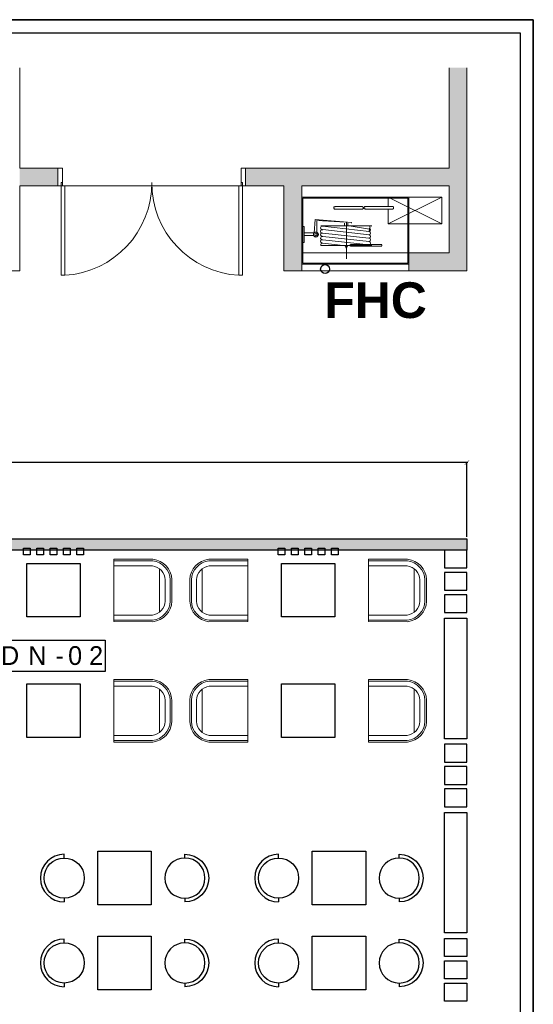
# Model space of a CAD drawing. Header units: millimetres. Extents: x 502444 to 745500, y -417645 to -375189.
# Tile 38 of 208: x 587227 to 592978, y -386215 to -375189. Entities that reach past the tile are written whole.
import ezdxf

# ---------------------------------------------------------------- set-up
doc = ezdxf.new("R2010")
doc.units = ezdxf.units.MM
doc.linetypes.add('Elevation Swings', pattern=[3, 2, -1])
doc.layers.get('Defpoints').update_dxf_attribs({"color": 251})
for name, color, linetype, lineweight in [('0FM-WS-TEXT', 7, 'Continuous', 25), ('A-DOOR', 31, 'Continuous', 9), ('A-FLOR', 192, 'Continuous', 9), ('A-WALL', 113, 'Continuous', 9), ('A-WALL-PATT', 111, 'Continuous', 9), ('furniture', 7, 'Continuous', 20), ('G-ANNO-TEXT', 231, 'Continuous', 9), ('Q-SPCQ', 91, 'Continuous', 9), ('Text', 7, 'Continuous', 25), ('Wall New', 1, 'Continuous', 50)]:
    doc.layers.add(name, color=color, linetype=linetype, lineweight=lineweight)
doc.layers.add('DIMENSIONS', color=7, linetype='Continuous', lineweight=25, true_color=0xcc0000)
doc.layers.add('MEPTEK-PHE-CUTOUT', color=1, linetype='Continuous')
doc.styles.add('ARIAL', font='arial.ttf')
doc.styles.add('Arial_B_1', font='arialbd.ttf', dxfattribs={"height": 400})
doc.styles.add('RS75', font='@Malgun Gothic', dxfattribs={"height": 75})
doc.dimstyles.new('DIM', dxfattribs={"dimtxt": 100, "dimasz": 50, "dimexe": 0, "dimexo": 20, "dimgap": 0, "dimtad": 0, "dimdec": 0, "dimrnd": 5, "dimzin": 0, "dimdsep": 46, "dimtxsty": 'Standard', "dimblk": 'OBLIQUE', "dimcen": 0, "dimdle": 10, "dimadec": 4, "dimazin": 0, "dimtfac": 1, "dimtdec": 0, "dimtofl": 0, "dimtmove": 1, "dimatfit": 3, "dimfxl": 1, "dimtolj": 1, "dimtzin": 0, "dimarcsym": 0})

# ---------------------------------------------------------------- blocks, each defined once
blk = doc.blocks.new('HFHFHF')
at = {"layer": '0FM-WS-TEXT', "color": 252, "true_color": 0x939598}
for p, q in [((618931, -145173), (618889, -145173)), ((619381, -145173), (619422, -145173))]:
    blk.add_line(p, q, dxfattribs=at)
blk.add_circle((619156, -145173), 225, dxfattribs=at)
blk.add_arc((619156, -145173), 267, 180.0122, 0, dxfattribs=at)
blk = doc.blocks.new('sheet format horizontal')
at = {"layer": 'Text'}
for points in [[(66770.91, -4572.61), (66770.91, -3464.93), (65208.79, -3464.93), (65208.79, -4572.61)], [(66770.91, -4572.61), (65208.79, -4572.61), (65208.79, -3464.93), (66770.91, -3464.93)], [(65217.44, -3473.58), (66762.26, -3473.58), (66762.26, -4563.96), (65217.44, -4563.96)]]:
    blk.add_lwpolyline(points, close=True, dxfattribs=at)
blk = doc.blocks.new('ACM_FIRE HOSE CABINET - ACM_FIRE HOSE CABINET 1200x750-V67-L1 - FFL - MEZZANINE LEVEL_EXTN')
at = {"layer": 'Q-SPCQ', "color": 252}
for p, q in [((-600, -375), (-600, 375)), ((-600, 375), (600, 375)), ((-588, -363), (-588, 363)), ((-588, 363), (588, 363)), ((588, 363), (588, -363)), ((600, -375), (600, 375)), ((-153, 239), (-153, 239)), ((-20, 239), (-21, 239)), ((11, 271), (11, 271)), ((187, 240), (187, 240)), ((320, 240), (319, 240)), ((351, 272), (351, 272)), ((-462, -26), (-451, 126)), ((-451, 126), (-42, 91)), ((-430, 115), (-430, -51)), ((-42, 91), (-430, 115)), ((-588, 45), (-573, 45)), ((-573, 45), (-573, -134)), ((184, 51), (-384, 55)), ((-384, 55), (184, 55)), ((-369, 50), (156, -9)), ((-363, 11), (156, -46)), ((-120, 85), (-120, 51)), ((-100, 96), (-100, -317)), ((-82, 85), (-82, 55)), ((160, 17), (-47, 51)), ((-42, 91), (-43, 82)), ((156, -9), (160, 17)), ((-573, -26), (-462, -26)), ((-466, -54), (-573, -59)), ((-573, -54), (-466, -54)), ((-363, -27), (153, -84)), ((-363, -64), (155, -122)), ((-363, -102), (154, -159)), ((-573, -134), (-588, -134)), ((184, -168), (-384, -165)), ((-384, -165), (184, -165)), ((-363, -140), (-135, -165)), ((-115, -168), (-115, -173)), ((-104, -195), (-115, -168)), ((-115, -173), (-87, -173)), ((-108, -178), (-87, -173)), ((-108, -178), (-95, -173)), ((-87, -173), (-97, -195)), ((-87, -173), (-87, -168)), ((286, -155), (-29, -155)), ((-29, -175), (286, -175)), ((296, -155), (286, -155)), ((286, -175), (296, -175)), ((296, -160), (296, -165)), ((296, -165), (296, -170)), ((-600, -375), (600, -375)), ((588, -363), (-588, -363))]:
    blk.add_line(p, q, dxfattribs=at)
at = {"layer": 'Q-SPCQ', "color": 252, "flags": 128}
for points in [[(-219, 239), (-220, 239), (-220, 239), (-221, 239), (-222, 239), (-222, 239), (-223, 239), (-224, 240), (-224, 240), (-225, 240), (-225, 240), (-226, 241), (-227, 241), (-227, 241), (-228, 241), (-228, 242), (-229, 242), (-229, 243), (-230, 243), (-230, 243), (-231, 244), (-231, 244), (-231, 245), (-232, 245), (-232, 246), (-233, 246), (-233, 247), (-233, 247), (-234, 248)], [(-233, 263), (-232, 264), (-232, 265), (-232, 265), (-231, 266), (-231, 266), (-230, 266), (-230, 267), (-229, 267), (-229, 268), (-228, 268), (-228, 268), (-227, 269), (-227, 269), (-226, 269), (-226, 270), (-225, 270), (-224, 270), (-224, 270), (-223, 270), (-223, 271), (-222, 271), (-221, 271), (-221, 271), (-220, 271), (-219, 271), (-219, 271)], [(73, 271), (73, 271), (73, 271), (72, 271), (71, 271), (70, 271), (69, 271), (67, 271), (65, 271), (63, 271), (61, 271), (58, 271), (56, 271), (53, 271), (50, 271), (46, 271), (43, 271), (39, 271), (35, 271), (31, 271), (26, 271), (22, 271), (17, 271), (12, 271), (7, 271), (2, 271), (-3, 271), (-9, 271), (-14, 271), (-20, 271), (-26, 271), (-31, 271), (-37, 271), (-43, 271), (-49, 271), (-55, 271), (-62, 271), (-68, 271), (-74, 271), (-80, 271), (-86, 271), (-93, 271), (-99, 271), (-105, 271), (-111, 271), (-117, 271), (-123, 271), (-129, 271), (-135, 271), (-141, 271), (-146, 271), (-152, 271), (-157, 271), (-163, 271), (-168, 271), (-173, 271), (-178, 271), (-183, 271), (-187, 271), (-192, 271), (-196, 271), (-200, 271), (-204, 271), (-208, 271), (-211, 271), (-215, 271), (-218, 271), (-221, 271), (-223, 271), (-226, 271), (-227, 271)], [(-227, 239), (-225, 239), (-223, 239), (-220, 239), (-217, 239), (-214, 239), (-210, 239), (-207, 239), (-203, 239), (-199, 239), (-195, 239), (-191, 239), (-186, 239), (-182, 239), (-177, 239), (-172, 239), (-167, 239), (-161, 239), (-156, 239), (-151, 239), (-145, 239), (-139, 239), (-133, 239), (-128, 239), (-122, 239), (-116, 239), (-110, 239), (-103, 239), (-97, 239), (-91, 239), (-85, 239), (-79, 239), (-72, 239), (-66, 239), (-60, 239), (-54, 239), (-48, 239), (-42, 239), (-36, 239), (-30, 239), (-24, 239), (-19, 239), (-13, 239), (-7, 239), (-2, 239), (3, 239), (8, 239), (13, 239), (18, 239), (23, 239), (27, 239), (32, 239), (36, 239), (40, 239), (43, 239), (47, 239), (50, 239), (53, 239), (56, 239), (59, 239), (62, 239), (64, 239), (66, 239), (68, 239), (69, 239), (70, 239), (71, 239), (72, 239), (73, 239), (73, 239), (73, 239)], [(-211, 271), (-213, 271), (-214, 271), (-216, 271), (-217, 271), (-218, 271), (-218, 271), (-219, 271), (-219, 271), (-219, 271)], [(-219, 271), (-219, 271), (-219, 271), (-218, 271), (-217, 271), (-216, 271), (-215, 271), (-213, 271), (-212, 271), (-210, 271), (-208, 271), (-205, 271), (-203, 271), (-200, 271), (-197, 271), (-193, 271), (-190, 271)], [(-192, 239), (-196, 239), (-199, 239), (-202, 239), (-204, 239), (-207, 239), (-209, 239), (-211, 239), (-213, 239), (-214, 239), (-216, 239), (-217, 239), (-218, 239), (-218, 239), (-219, 239), (-219, 239), (-219, 239)], [(-219, 239), (-219, 239), (-219, 239), (-218, 239), (-217, 239), (-216, 239), (-215, 239), (-213, 239), (-212, 239), (-211, 239)], [(42, 271), (42, 271), (41, 271), (41, 271), (40, 271), (39, 271), (38, 271), (37, 271), (35, 271), (33, 271), (31, 271), (29, 271), (27, 271), (24, 271), (21, 271), (19, 271), (15, 271), (12, 271), (9, 271), (5, 271), (1, 271), (-2, 271), (-7, 271), (-11, 271), (-15, 271), (-19, 271), (-24, 271), (-29, 271), (-33, 271), (-38, 271), (-43, 271), (-48, 271), (-53, 271), (-58, 271), (-63, 271), (-69, 271), (-74, 271), (-79, 271), (-85, 271), (-90, 271), (-95, 271), (-101, 271), (-106, 271), (-111, 271), (-116, 271), (-122, 271), (-127, 271), (-132, 271), (-137, 271), (-142, 271), (-147, 271), (-152, 271), (-156, 271), (-161, 271), (-165, 271), (-170, 271), (-174, 271), (-178, 271), (-182, 271), (-186, 271), (-190, 271), (-193, 271), (-196, 271), (-200, 271), (-203, 271), (-205, 271), (-208, 271), (-211, 271), (-211, 271)], [(-211, 239), (-208, 239), (-206, 239), (-203, 239), (-200, 239), (-197, 239), (-193, 239), (-190, 239), (-186, 239), (-182, 239), (-178, 239), (-174, 239), (-170, 239), (-166, 239), (-161, 239), (-156, 239), (-152, 239), (-147, 239), (-142, 239), (-137, 239), (-132, 239), (-127, 239), (-122, 239), (-117, 239), (-111, 239), (-106, 239), (-101, 239), (-95, 239), (-90, 239), (-85, 239), (-79, 239), (-74, 239)], [(-196, 270), (-195, 271), (-195, 271), (-194, 271), (-193, 271), (-193, 271), (-192, 271), (-192, 271)], [(-192, 239), (-193, 239), (-193, 239), (-194, 239), (-195, 239), (-195, 239), (-196, 239)], [(-187, 271), (-188, 271), (-190, 271), (-190, 271), (-191, 271), (-192, 271), (-192, 271), (-192, 271)], [(-192, 271), (-192, 271), (-192, 271), (-191, 271), (-190, 271), (-190, 271)], [(-190, 239), (-191, 239), (-191, 239), (-192, 239), (-192, 239), (-192, 239)], [(-192, 239), (-192, 239), (-192, 239), (-191, 239), (-190, 239), (-190, 239), (-189, 239), (-187, 239), (-187, 239)], [(-184, 271), (-186, 271), (-187, 271), (-187, 271)], [(-187, 239), (-186, 239), (-185, 239), (-183, 239)], [(-155, 271), (-155, 271), (-154, 271), (-153, 271)], [(-154, 239), (-154, 239), (-155, 239)], [(-152, 271), (-153, 271), (-153, 271), (-153, 271), (-153, 271)], [(-153, 239), (-153, 239), (-153, 239), (-152, 239), (-152, 239)], [(-114, 271), (-109, 271), (-103, 271), (-97, 271), (-91, 271), (-86, 271), (-80, 271), (-74, 271), (-68, 271), (-62, 271), (-56, 271), (-50, 271)], [(-66, 271), (-69, 271), (-72, 271), (-75, 271), (-78, 271), (-82, 271), (-85, 271), (-88, 271), (-91, 271), (-94, 271), (-97, 271), (-100, 271), (-103, 271), (-106, 271), (-109, 271), (-111, 271), (-114, 271)], [(-114, 239), (-111, 239), (-107, 239), (-103, 239), (-99, 239), (-95, 239), (-91, 239), (-87, 239), (-82, 239), (-78, 239), (-74, 239)], [(-74, 239), (-77, 239), (-80, 239), (-83, 239), (-87, 239), (-90, 239), (-93, 239), (-96, 239), (-99, 239), (-102, 239), (-105, 239), (-108, 239), (-111, 239), (-114, 239)], [(-113, 271), (-109, 271), (-104, 271), (-100, 271), (-95, 271), (-90, 271), (-86, 271), (-81, 271), (-76, 271), (-72, 271), (-67, 271), (-62, 271), (-58, 271), (-53, 271), (-50, 271)], [(-50, 271), (-53, 271), (-57, 271), (-61, 271), (-65, 271), (-69, 271), (-73, 271), (-77, 271), (-81, 271), (-85, 271), (-89, 271), (-93, 271), (-97, 271), (-101, 271), (-105, 271), (-109, 271), (-113, 271)], [(-113, 271), (-110, 271), (-107, 271), (-104, 271), (-101, 271), (-98, 271), (-95, 271), (-92, 271), (-89, 271), (-86, 271), (-82, 271), (-79, 271), (-76, 271), (-72, 271), (-69, 271), (-66, 271), (-63, 271), (-59, 271), (-56, 271), (-53, 271), (-50, 271)], [(-72, 239), (-77, 239), (-81, 239), (-86, 239), (-91, 239), (-95, 239), (-100, 239), (-104, 239), (-109, 239), (-113, 239)], [(-72, 239), (-78, 239), (-83, 239), (-89, 239), (-95, 239), (-101, 239), (-107, 239), (-112, 239)], [(-112, 239), (-109, 239), (-106, 239), (-103, 239), (-100, 239), (-97, 239), (-94, 239), (-91, 239), (-88, 239), (-85, 239), (-82, 239), (-79, 239), (-76, 239), (-73, 239)], [(-50, 239), (-54, 239), (-60, 239), (-66, 239), (-72, 239)], [(-72, 239), (-69, 239), (-64, 239), (-59, 239), (-53, 239), (-50, 239)], [(-50, 239), (-53, 239), (-58, 239), (-63, 239), (-67, 239), (-72, 239)], [(-72, 239), (-70, 239), (-66, 239)], [(-70, 239), (-66, 239), (-63, 239), (-59, 239), (-55, 239), (-51, 239)], [(-51, 239), (-54, 239), (-57, 239), (-60, 239), (-64, 239), (-67, 239), (-70, 239)], [(-50, 271), (-52, 271), (-53, 271), (-55, 271), (-57, 271), (-59, 271), (-61, 271), (-63, 271), (-65, 271), (-66, 271)], [(-61, 271), (-59, 271), (-57, 271), (-55, 271), (-53, 271), (-51, 271)], [(-48, 239), (-43, 239), (-38, 239), (-34, 239), (-29, 239)], [(-28, 239), (-24, 239), (-20, 239), (-15, 239), (-11, 239), (-7, 239)], [(-21, 271), (-21, 271), (-21, 271), (-22, 271), (-22, 271), (-23, 271), (-23, 271)], [(-22, 271), (-22, 271), (-21, 271), (-21, 271), (-21, 271)], [(-22, 239), (-22, 239), (-21, 239), (-21, 239), (-21, 239)], [(-20, 271), (-20, 271), (-19, 271), (-19, 271)], [(-14, 271), (-11, 271), (-6, 271), (-1, 271), (4, 271), (9, 271), (14, 271), (19, 271), (23, 271), (28, 271), (32, 271), (36, 271), (40, 271), (44, 271), (47, 271), (50, 271), (54, 271), (57, 271), (59, 271), (62, 271), (64, 271), (66, 271), (68, 271), (69, 271)], [(-14, 271), (-10, 271), (-6, 271), (-3, 271), (1, 271), (4, 271), (8, 271), (11, 271), (14, 271), (17, 271), (20, 271), (23, 271), (25, 271), (27, 271), (30, 271), (32, 271), (33, 271), (35, 271), (36, 271), (38, 271), (39, 271), (40, 271), (41, 271), (41, 271), (42, 271)], [(11, 271), (11, 271), (11, 271), (11, 271), (10, 271), (9, 271), (8, 271), (7, 271), (6, 271), (5, 271), (3, 271), (2, 271), (0, 271), (-2, 271), (-4, 271), (-6, 271), (-9, 271), (-11, 271), (-14, 271)], [(16, 239), (11, 239), (6, 239), (1, 239), (-4, 239), (-9, 239), (-14, 239)], [(-7, 239), (-10, 239), (-14, 239)], [(-13, 271), (-11, 271), (-9, 271), (-7, 271), (-5, 271), (-3, 271), (-1, 271), (1, 271), (2, 271), (4, 271), (5, 271), (6, 271), (7, 271), (8, 271), (9, 271), (10, 271), (10, 271), (11, 271), (11, 271), (11, 271), (11, 271)], [(-12, 239), (-10, 239), (-7, 239)], [(-6, 239), (-3, 239), (1, 239), (5, 239), (9, 239), (12, 239), (15, 239)], [(14, 239), (11, 239), (8, 239), (4, 239), (1, 239), (-3, 239), (-6, 239)], [(10, 239), (10, 239), (11, 239), (11, 239), (11, 239)], [(11, 271), (12, 271), (13, 271), (13, 271), (14, 271), (14, 271)], [(11, 271), (11, 271), (11, 271)], [(11, 271), (12, 271), (12, 271), (13, 271), (14, 271), (14, 271)], [(69, 239), (67, 239), (65, 239), (63, 239), (60, 239), (58, 239), (55, 239), (52, 239), (48, 239), (45, 239), (41, 239), (38, 239), (34, 239), (29, 239), (25, 239), (21, 239), (16, 239)], [(16, 239), (18, 239), (21, 239), (24, 239), (27, 239), (29, 239), (31, 239), (33, 239), (35, 239), (37, 239), (38, 239), (39, 239), (40, 239), (41, 239), (41, 239), (42, 239), (42, 239)], [(42, 239), (41, 239), (41, 239), (40, 239), (39, 239), (38, 239), (36, 239), (35, 239), (33, 239), (31, 239), (29, 239), (27, 239), (25, 239), (22, 239), (20, 239), (17, 239)], [(42, 271), (42, 271), (43, 271), (44, 271), (44, 271), (45, 271), (46, 271), (46, 270), (47, 270), (47, 270)], [(42, 271), (42, 271), (42, 271)], [(48, 240), (47, 240), (46, 240), (46, 240), (45, 239), (45, 239), (44, 239), (43, 239), (43, 239), (42, 239), (42, 239)], [(42, 239), (42, 239), (42, 239)], [(69, 271), (70, 271), (71, 271), (72, 271), (73, 271), (73, 271), (73, 271)], [(73, 239), (73, 239), (73, 239), (72, 239), (71, 239), (70, 239), (69, 239), (69, 239)], [(73, 271), (74, 271), (74, 271), (75, 271), (76, 271), (76, 271), (77, 271), (78, 270), (78, 270), (79, 270), (79, 270), (80, 269), (81, 269), (81, 269), (82, 269), (82, 268), (83, 268), (83, 267), (84, 267), (84, 267), (85, 266), (85, 266), (86, 265), (86, 265), (86, 264), (87, 264), (87, 263), (87, 263), (88, 262), (88, 261), (88, 261), (88, 260), (89, 260), (89, 259), (89, 258), (89, 258), (89, 257), (89, 256), (89, 256), (89, 255), (89, 255)], [(89, 255), (89, 254), (89, 254), (89, 253), (89, 252), (89, 252), (89, 251), (89, 251), (88, 250), (88, 249), (88, 249), (88, 248), (87, 248), (87, 247), (87, 247), (86, 246), (86, 245), (86, 245), (85, 244), (85, 244), (84, 244), (84, 243), (83, 243), (83, 242), (82, 242), (82, 242), (81, 241), (81, 241), (80, 241), (80, 240), (79, 240), (78, 240), (78, 240), (77, 240), (77, 239), (76, 239), (75, 239), (75, 239), (74, 239), (73, 239), (73, 239)], [(121, 240), (120, 240), (119, 240), (119, 240), (118, 240), (118, 240), (117, 241), (116, 241), (116, 241), (115, 241), (115, 241), (114, 242), (113, 242), (113, 242), (112, 243), (112, 243), (111, 243), (111, 244), (110, 244), (110, 245), (109, 245), (109, 245), (108, 246), (108, 246), (108, 247), (107, 247), (107, 248), (107, 249), (106, 249)], [(107, 265), (108, 265), (108, 266), (108, 266), (109, 267), (109, 267), (110, 268), (110, 268), (111, 268), (111, 269), (112, 269), (112, 270), (113, 270), (113, 270), (114, 271), (114, 271), (115, 271), (116, 271), (116, 271), (117, 272), (117, 272), (118, 272), (119, 272), (119, 272), (120, 272), (121, 272), (121, 272)], [(413, 272), (413, 272), (413, 272), (412, 272), (411, 272), (410, 272), (409, 272), (407, 272), (405, 272), (403, 272), (401, 272), (398, 272), (396, 272), (393, 272), (389, 272), (386, 272), (382, 272), (379, 272), (375, 272), (370, 272), (366, 272), (362, 272), (357, 272), (352, 272), (347, 272), (342, 272), (337, 272), (331, 272), (326, 272), (320, 272), (314, 272), (308, 272), (303, 272), (297, 272), (291, 272), (284, 272), (278, 272), (272, 272), (266, 272), (260, 272), (254, 272), (247, 272), (241, 272), (235, 272), (229, 272), (223, 272), (217, 272), (211, 272), (205, 272), (199, 272), (194, 272), (188, 272), (183, 272), (177, 272), (172, 272), (167, 272), (162, 272), (157, 272), (153, 272), (148, 272), (144, 272), (140, 272), (136, 272), (132, 272), (129, 272), (125, 272), (122, 272), (119, 272), (117, 272), (114, 272), (113, 272)], [(113, 240), (115, 240), (117, 240), (120, 240), (123, 240), (126, 240), (129, 240), (133, 240), (137, 240), (141, 240), (145, 240), (149, 240), (154, 240), (158, 240), (163, 240), (168, 240), (173, 240), (178, 240), (184, 240), (189, 240), (195, 240), (201, 240), (206, 240), (212, 240), (218, 240), (224, 240), (230, 240), (237, 240)], [(129, 272), (127, 272), (126, 272), (124, 272), (123, 272), (122, 272), (122, 272), (121, 272), (121, 272), (121, 272)], [(121, 272), (121, 272), (121, 272), (122, 272), (123, 272), (124, 272), (125, 272), (126, 272), (128, 272), (130, 272), (132, 272), (135, 272), (137, 272), (140, 272), (143, 272), (146, 272), (150, 272)], [(148, 240), (148, 240), (144, 240), (141, 240), (138, 240), (136, 240), (133, 240), (131, 240), (129, 240), (127, 240), (126, 240), (124, 240), (123, 240), (122, 240), (121, 240), (121, 240), (121, 240), (121, 240)], [(121, 240), (121, 240), (121, 240), (122, 240), (123, 240), (124, 240), (125, 240), (126, 240), (128, 240), (129, 240)], [(382, 272), (382, 272), (381, 272), (381, 272), (380, 272), (379, 272), (378, 272), (377, 272), (375, 272), (373, 272), (371, 272), (369, 272), (367, 272), (364, 272), (361, 272), (358, 272), (355, 272), (352, 272), (349, 272), (345, 272), (341, 272), (337, 272), (333, 272), (329, 272), (325, 272), (321, 272), (316, 272), (311, 272), (307, 272), (302, 272), (297, 272), (292, 272), (287, 272), (282, 272), (276, 272), (271, 272), (266, 272), (261, 272), (255, 272), (250, 272), (245, 272), (239, 272), (234, 272), (229, 272), (224, 272), (218, 272), (213, 272), (208, 272), (203, 272), (198, 272), (193, 272), (188, 272), (184, 272), (179, 272), (175, 272), (170, 272), (166, 272), (162, 272), (158, 272), (154, 272), (150, 272), (147, 272), (144, 272), (140, 272), (137, 272), (134, 272), (132, 272), (129, 272), (129, 272)], [(129, 240), (132, 240), (134, 240), (137, 240), (140, 240), (143, 240), (147, 240), (150, 240), (154, 240), (158, 240), (162, 240), (166, 240), (170, 240), (174, 240), (179, 240), (183, 240), (188, 240), (193, 240), (198, 240), (203, 240), (208, 240), (213, 240), (218, 240), (223, 240), (229, 240), (234, 240), (239, 240), (244, 240), (250, 240), (255, 240), (259, 240)], [(144, 272), (145, 272), (145, 272), (146, 272), (146, 272), (147, 272), (148, 272), (148, 272)], [(148, 240), (147, 240), (147, 240), (146, 240), (145, 240), (145, 240), (144, 241)], [(153, 272), (151, 272), (150, 272), (150, 272), (149, 272), (148, 272), (148, 272), (148, 272)], [(148, 272), (148, 272), (148, 272), (149, 272), (149, 272), (150, 272)], [(150, 240), (149, 240), (149, 240), (148, 240), (148, 240), (148, 240)], [(148, 240), (148, 240), (148, 240), (149, 240), (149, 240), (150, 240), (151, 240), (152, 240), (153, 240)], [(156, 272), (154, 272), (153, 272), (153, 272)], [(153, 240), (154, 240), (155, 240), (157, 240)], [(185, 272), (185, 272), (186, 272), (187, 272)], [(186, 240), (185, 240), (185, 240)], [(188, 272), (187, 272), (187, 272), (187, 272), (187, 272)], [(187, 240), (187, 240), (187, 240), (188, 240), (188, 240)], [(226, 272), (231, 272), (237, 272), (243, 272), (249, 272), (254, 272), (260, 272), (266, 272), (272, 272), (278, 272), (284, 272), (289, 272)], [(274, 272), (271, 272), (268, 272), (265, 272), (262, 272), (258, 272), (255, 272), (252, 272), (249, 272), (246, 272), (243, 272), (240, 272), (237, 272), (234, 272), (231, 272), (229, 272), (226, 272)], [(226, 240), (229, 240), (233, 240), (237, 240), (241, 240), (245, 240), (249, 240), (253, 240), (257, 240)], [(256, 240), (253, 240), (250, 240), (247, 240), (244, 240), (241, 240), (237, 240), (234, 240), (232, 240), (229, 240), (226, 240)], [(227, 272), (231, 272), (236, 272), (240, 272), (245, 272), (250, 272), (254, 272), (259, 272), (264, 272), (268, 272), (273, 272), (278, 272), (282, 272), (287, 272), (289, 272)], [(289, 272), (287, 272), (283, 272), (279, 272), (275, 272), (271, 272), (267, 272), (263, 272), (259, 272), (255, 272), (251, 272), (247, 272), (243, 272), (239, 272), (235, 272), (231, 272), (227, 272)], [(227, 272), (230, 272), (233, 272), (235, 272), (239, 272), (242, 272), (245, 272), (248, 272), (251, 272), (254, 272), (258, 272), (261, 272), (264, 272), (267, 272), (271, 272), (274, 272), (277, 272), (281, 272), (284, 272), (287, 272), (289, 272)], [(259, 240), (254, 240), (249, 240), (245, 240), (240, 240), (236, 240), (231, 240), (227, 240)], [(257, 240), (251, 240), (245, 240), (239, 240), (233, 240), (228, 240)], [(228, 240), (231, 240), (234, 240), (237, 240), (240, 240), (243, 240), (246, 240), (249, 240), (252, 240), (255, 240), (258, 240)], [(237, 240), (243, 240), (249, 240), (255, 240), (261, 240), (267, 240), (274, 240), (280, 240), (286, 240), (292, 240), (298, 240), (304, 240), (310, 240), (316, 240), (321, 240), (327, 240), (332, 240), (338, 240), (343, 240), (348, 240), (353, 240), (358, 240), (363, 240), (367, 240), (371, 240), (376, 240), (380, 240), (383, 240), (387, 240), (390, 240), (393, 240), (396, 240), (399, 240), (401, 240), (404, 240), (406, 240), (407, 240), (409, 240), (410, 240), (411, 240), (412, 240), (413, 240), (413, 240), (413, 240)], [(280, 240), (274, 240), (268, 240), (262, 240), (259, 240)], [(281, 240), (277, 240), (273, 240), (268, 240), (263, 240), (259, 240)], [(259, 240), (261, 240), (265, 240), (269, 240), (273, 240), (277, 240), (281, 240)], [(259, 240), (261, 240), (264, 240), (267, 240), (270, 240), (274, 240)], [(260, 240), (266, 240), (271, 240), (276, 240), (281, 240)], [(279, 240), (276, 240), (273, 240), (270, 240), (266, 240), (263, 240), (260, 240)], [(290, 272), (288, 272), (287, 272), (285, 272), (283, 272), (281, 272), (279, 272), (277, 272), (275, 272), (274, 272)], [(279, 272), (281, 272), (283, 272), (285, 272), (287, 272), (289, 272)], [(289, 240), (286, 240), (281, 240)], [(281, 240), (287, 240), (292, 240), (297, 240), (302, 240)], [(281, 240), (285, 240), (289, 240)], [(289, 240), (287, 240), (282, 240)], [(289, 240), (286, 240), (283, 240)], [(303, 240), (306, 240), (311, 240), (316, 240), (320, 240), (325, 240)], [(319, 272), (319, 272), (319, 272), (318, 272), (318, 272), (317, 272), (317, 272)], [(318, 272), (318, 272), (319, 272), (319, 272), (319, 272)], [(318, 240), (318, 240), (319, 240), (319, 240), (319, 240)], [(320, 272), (320, 272), (321, 272), (321, 272)], [(325, 240), (329, 240), (333, 240), (337, 240), (341, 240), (345, 240)], [(326, 272), (329, 272), (334, 272), (339, 272), (344, 272), (349, 272), (354, 272), (359, 272), (363, 272), (368, 272), (372, 272), (376, 272), (380, 272), (384, 272), (387, 272), (390, 272), (394, 272), (396, 272), (399, 272), (402, 272), (404, 272), (406, 272), (408, 272), (409, 272)], [(326, 272), (330, 272), (334, 272), (337, 272), (341, 272), (344, 272), (348, 272), (351, 272), (354, 272), (357, 272), (360, 272), (362, 272), (365, 272), (367, 272), (369, 272), (371, 272), (373, 272), (375, 272), (376, 272), (378, 272), (379, 272), (380, 272), (381, 272), (381, 272), (381, 272)], [(351, 272), (351, 272), (351, 272), (350, 272), (350, 272), (349, 272), (348, 272), (347, 272), (346, 272), (345, 272), (343, 272), (342, 272), (340, 272), (338, 272), (336, 272), (334, 272), (331, 272), (329, 272), (326, 272)], [(346, 240), (341, 240), (336, 240), (331, 240), (326, 240)], [(347, 240), (344, 240), (341, 240), (337, 240), (333, 240), (330, 240), (326, 240)], [(327, 272), (329, 272), (331, 272), (333, 272), (335, 272), (337, 272), (339, 272), (341, 272), (342, 272), (344, 272), (345, 272), (346, 272), (347, 272), (348, 272), (349, 272), (350, 272), (350, 272), (351, 272), (351, 272), (351, 272), (351, 272)], [(328, 240), (330, 240), (333, 240)], [(409, 240), (407, 240), (405, 240), (403, 240), (400, 240), (398, 240), (395, 240), (392, 240), (388, 240), (385, 240), (381, 240), (377, 240), (373, 240), (369, 240), (365, 240), (361, 240), (356, 240), (351, 240), (347, 240)], [(381, 240), (381, 240), (380, 240), (380, 240), (379, 240), (378, 240), (376, 240), (375, 240), (373, 240), (371, 240), (369, 240), (367, 240), (365, 240), (362, 240), (360, 240), (357, 240), (354, 240), (351, 240), (348, 240)], [(349, 240), (352, 240), (355, 240), (358, 240), (361, 240), (364, 240), (367, 240), (369, 240), (371, 240), (373, 240), (375, 240), (376, 240), (378, 240), (379, 240), (380, 240), (381, 240), (381, 240), (382, 240), (382, 240)], [(350, 240), (350, 240), (351, 240), (351, 240), (351, 240)], [(351, 272), (352, 272), (352, 272), (353, 272), (354, 272), (354, 272)], [(351, 272), (351, 272), (351, 272)], [(351, 272), (352, 272), (352, 272), (353, 272), (354, 272), (354, 272)], [(381, 272), (382, 272), (382, 272)], [(382, 240), (382, 240), (381, 240)], [(382, 272), (382, 272), (383, 272), (384, 272), (384, 272), (385, 272), (386, 272), (386, 272), (387, 271), (387, 271)], [(388, 241), (387, 241), (386, 241), (386, 241), (385, 240), (384, 240), (384, 240), (383, 240), (383, 240), (382, 240), (382, 240)], [(409, 272), (410, 272), (411, 272), (412, 272), (413, 272), (413, 272), (413, 272)], [(413, 240), (413, 240), (413, 240), (412, 240), (411, 240), (410, 240), (409, 240), (409, 240)], [(413, 272), (414, 272), (414, 272), (415, 272), (416, 272), (416, 272), (417, 272), (418, 272), (418, 271), (419, 271), (419, 271), (420, 271), (420, 270), (421, 270), (422, 270), (422, 269), (423, 269), (423, 269), (424, 268), (424, 268), (425, 267), (425, 267), (425, 266), (426, 266), (426, 265), (427, 265), (427, 264), (427, 264), (428, 263), (428, 263), (428, 262), (428, 261), (428, 261), (429, 260), (429, 259), (429, 259), (429, 258), (429, 258), (429, 257), (429, 256), (429, 256)], [(429, 256), (429, 255), (429, 255), (429, 254), (429, 254), (429, 253), (429, 252), (428, 252), (428, 251), (428, 251), (428, 250), (428, 249), (427, 249), (427, 248), (427, 248), (426, 247), (426, 247), (426, 246), (425, 246), (425, 245), (424, 245), (424, 244), (423, 244), (423, 243), (422, 243), (422, 243), (421, 242), (421, 242), (420, 242), (419, 241), (419, 241), (418, 241), (418, 241), (417, 241), (416, 240), (416, 240), (415, 240), (415, 240), (414, 240), (413, 240), (413, 240)], [(-29, -155), (-30, -155), (-30, -155), (-31, -155), (-32, -155), (-33, -155), (-34, -155), (-35, -155), (-35, -155), (-36, -155), (-37, -155), (-38, -155), (-39, -155), (-39, -155), (-40, -155), (-41, -155), (-41, -155), (-42, -155), (-43, -155), (-43, -155), (-44, -155), (-45, -155), (-45, -155), (-46, -155), (-46, -155), (-47, -155), (-47, -155), (-47, -155), (-48, -155), (-48, -155), (-49, -155), (-49, -155), (-49, -155), (-49, -155), (-50, -155), (-50, -155), (-50, -155), (-50, -155), (-50, -155), (-50, -155)], [(-50, -175), (-50, -175), (-50, -175), (-50, -175), (-50, -175), (-50, -175), (-49, -175), (-49, -175), (-49, -175), (-49, -175), (-48, -175), (-48, -175), (-48, -175), (-47, -175), (-47, -175), (-46, -175), (-46, -175), (-45, -175), (-45, -175), (-44, -175), (-44, -175), (-43, -175), (-42, -175), (-42, -175), (-41, -175), (-40, -175), (-40, -175), (-39, -175), (-38, -175), (-37, -175), (-36, -175), (-36, -175), (-35, -175), (-34, -175), (-33, -175), (-32, -175), (-32, -175), (-31, -175), (-30, -175), (-29, -175), (-29, -175)]]:
    blk.add_lwpolyline(points, dxfattribs=at)
at = {"layer": 'Q-SPCQ', "color": 252}
for radius in [27.8, 25.3, 12.4]:
    blk.add_circle((-441, -44), radius, dxfattribs=at)
for centre, radius, start, end in [((-369, 30), 19.3, 85.4765, 257.2039), ((-369, -8), 19.7, 71.9303, 286.7336), ((155, 40), 11.3, 277.6251, 89.1539), ((151, 10), 19.4, 282.3738, 75.2553), ((-369, -44), 19.4, 109.7901, 260.5828), ((-369, -83), 19.5, 71.8237, 254.3216), ((-369, -120), 19.3, 70.8371, 281.5289), ((151, -103), 19.5, 281.5025, 85.6603), ((152, -65), 19, 276.8899, 79.6381), ((152, -28), 19, 281.0866, 78.744), ((-368, -158), 18.8, 74.3264, 202.841), ((-50, -165), 10, 105, 180), ((-50, -165), 10, 180, 255), ((-50, -165), 10, 60, 90), ((-50, -165), 10, 285, 300), ((152, -141), 19, 276.8855, 79.0277), ((151, -179), 19.5, 44.1861, 81.6319)]:
    blk.add_arc(centre, radius, start, end, dxfattribs=at)
for centre, start_param, end_param in [((-227, 255), 5.999193, 7.853982), ((-227, 255), 1.570796, 3.403392), ((113, 256), 0.523599, 1.570796), ((113, 256), 1.570796, 3.403392), ((113, 256), 6.021386, 6.753812)]:
    blk.add_ellipse(centre, major_axis=(0, 16), ratio=0.939021, start_param=start_param, end_param=end_param, dxfattribs=at)
for points in [[(-213, 271), (-212, 271), (-212, 271), (-211, 271)], [(-211, 239), (-212, 239), (-212, 239), (-213, 239)], [(14, 271), (12, 271), (10, 271), (8, 271)], [(127, 272), (128, 272), (128, 272), (129, 272)], [(129, 240), (128, 240), (128, 240), (127, 240)], [(354, 272), (352, 272), (350, 272), (348, 272)]]:
    blk.add_open_spline(points, degree=3, dxfattribs=at)
for points, knots in [([(63, 240), (64, 240), (67, 239), (71, 239), (75, 240), (76, 241)], [-0.6107457, -0.6107457, -0.6107457, -0.6107457, -0.5555556, -0.4444444, -0.342454, -0.342454, -0.342454, -0.342454]), ([(73, 270), (72, 271), (70, 271), (67, 271), (65, 271), (65, 270)], [-0.5812917, -0.5812917, -0.5812917, -0.5812917, -0.5555556, -0.4444444, -0.4189616, -0.4189616, -0.4189616, -0.4189616]), ([(403, 241), (404, 241), (407, 240), (411, 240), (414, 241), (416, 242)], [-0.6107457, -0.6107457, -0.6107457, -0.6107457, -0.5555556, -0.4444444, -0.342454, -0.342454, -0.342454, -0.342454]), ([(415, 271), (414, 271), (411, 272), (408, 272), (406, 272)], [-0.6295726, -0.6295726, -0.6295726, -0.6295726, -0.5555556, -0.4444444, -0.4444444, -0.4444444, -0.4444444])]:
    blk.add_open_spline(points, degree=3, knots=knots, dxfattribs=at)
blk = doc.blocks.new('acm_Double Swing Door_FR-2Hr_FD 01 - FD_2100 X 2400_Type 04-13379573-L1 - FFL - MEZZANINE LEVEL_EXTN')
at = {"layer": 'A-DOOR'}
for p, q in [((-975, 1100), (-1015, 1100)), ((-1015, 100), (-1015, 1100)), ((-975, 1100), (-975, 100)), ((975, 1100), (1015, 1100)), ((975, 1100), (975, 100)), ((1015, 100), (1015, 1100)), ((-1015, 100), (-1050, 100)), ((-1050, 100), (-1050, -100)), ((-975, 100), (-1015, 100)), ((-1015, 60), (-1015, 100)), ((-1000, 60), (-1015, 60)), ((-1000, -100), (-1000, 60)), ((975, 100), (1015, 100)), ((1015, 60), (1000, 60)), ((1000, 60), (1000, -100)), ((1050, 100), (1015, 100)), ((1015, 100), (1015, 60)), ((1050, -100), (1050, 100)), ((-1050, -100), (-1000, -100)), ((1000, -100), (1050, -100))]:
    blk.add_line(p, q, dxfattribs=at)
for centre, start, end in [((-1035, 67), 359.6067, 86.6901), ((1035, 67), 93.3099, 180.3933)]:
    blk.add_arc(centre, 1035, start, end, dxfattribs=at)
blk = doc.blocks.new('ACM_Opening - 1200X2250_FHC-13990331-L1 - FFL - MEZZANINE LEVEL_EXTN')
at = {"layer": 'A-DOOR', "linetype": 'Elevation Swings'}
for p, q in [((-515, 100), (685, 100)), ((-515, -100), (685, -100))]:
    blk.add_line(p, q, dxfattribs=at)
blk = doc.blocks.new('DYHTU')
at = {"layer": 'furniture', "color": 9, "true_color": 0xc7c8ca}
for p, q in [((517358, -382569, 0), (516921, -382570, 0)), ((517358, -382587, 0), (516923, -382588, 0)), ((516923, -382588, 0), (517358, -382587, 0)), ((517358, -382569, 0), (517359, -383269, 0)), ((516848, -382676, 0), (516848, -383164, 0)), ((516927, -382643, 0), (517358, -382643, 0)), ((516708, -383041, 0), (516708, -382799, 0)), ((516708, -382799, 0), (516708, -383041, 0)), ((516726, -382799, 0), (516726, -383040, 0)), ((516726, -383040, 0), (516726, -382799, 0)), ((516782, -383039, 0), (516782, -382801, 0)), ((516924, -383251, 0), (517359, -383251, 0)), ((517359, -383196, 0), (516927, -383196, 0)), ((517359, -383269, 0), (516921, -383270, 0))]:
    blk.add_line(p, q, dxfattribs=at)
for centre, radius, start, end in [((516950, -382810, 0), 242, 96.872, 177.2974), ((516950, -382810, 0), 224, 96.872, 177.2974), ((516950, -382810, 0), 168, 97.9109, 176.8767), ((516950, -383029, 0), 242, 182.8215, 263.2469), ((516950, -383029, 0), 224, 182.8215, 263.2469), ((516950, -383029, 0), 168, 183.2422, 262.2079)]:
    blk.add_arc(centre, radius, start, end, dxfattribs=at)
blk = doc.blocks.new('_ArchTick')
at = {"color": 0, "linetype": 'ByBlock', "const_width": 0.15}
blk.add_lwpolyline([(-0.5, -0.5), (0.5, 0.5)], dxfattribs=at)
blk = doc.blocks.new('*D216')
at = {"layer": 'Defpoints', "color": 0, "lineweight": 25, "ltscale": 250, "transparency": 16777216}
for p in [(592234, -380149), (573225, -381001, 0), (592234, -381001)]:
    blk.add_point(p, dxfattribs=at)
at = {"layer": 'DIMENSIONS', "color": 0, "lineweight": -2, "ltscale": 250, "transparency": 16777216}
for p, q in [((573215, -380149), (582367, -380149)), ((573225, -380981), (573225, -380149)), ((592244, -380149), (583092, -380149)), ((592234, -380981), (592234, -380149))]:
    blk.add_line(p, q, dxfattribs=at)
at = {"layer": 'DIMENSIONS', "color": 0, "lineweight": -2, "ltscale": 250, "transparency": 16777216, "xscale": 50, "yscale": 50, "zscale": 50, "rotation": 180}
blk.add_blockref('_ArchTick', (573225, -380149), dxfattribs=at)
at = {"layer": 'DIMENSIONS', "color": 0, "lineweight": -2, "ltscale": 250, "transparency": 16777216, "xscale": 50, "yscale": 50, "zscale": 50}
blk.add_blockref('_ArchTick', (592234, -380149), dxfattribs=at)
at = {"layer": 'DIMENSIONS', "color": 0, "ltscale": 250, "transparency": 16777216, "insert": (582730, -380149), "char_height": 75, "attachment_point": 5, "style": 'RS75'}
blk.add_mtext('\\A1;{\\H2.6667x;19010}', dxfattribs=at)

msp = doc.modelspace()

# ---------------------------------------------------------------- hatches: boundary and pattern name
at = {"layer": '0FM-WS-TEXT'}
h = msp.add_hatch(color=256, dxfattribs=at)
h.dxf.hatch_style = 1
h.paths.add_polyline_path([(573225.38743, -381000.88698), (573225.41387, -381127.88698), (592233.87748, -381127.88698), (592233.85104, -381000.88698)])
at = {"layer": 'A-WALL-PATT'}
msp.add_hatch(color=256, dxfattribs=at).paths.add_polyline_path([(592234.91837, -375726.07546), (592034.91837, -375726.07546), (592034.91837, -378000.88698), (592234.91837, -378000.88698)])
h = msp.add_hatch(color=256, dxfattribs=at)
h.paths.add_polyline_path([(590384.91837, -377050.88698), (592034.91837, -377050.88698), (592034.91837, -376850.88698), (589756.20258, -376850.88698), (589756.20258, -377050.88698), (590316.577, -377050.88698)], flags=0)
h.paths.add_polyline_path([(587656.20258, -377050.88698), (587656.20258, -376850.88698), (587227.4868, -376850.88698), (587227.4868, -377050.88698), (587491.5539, -377050.88698)], flags=0)
msp.add_hatch(color=256, dxfattribs=at).paths.add_polyline_path([(590384.91837, -377800.88698), (590384.91837, -377050.88698), (590184.91837, -377050.88698), (590184.91837, -377800.88698), (590316.577, -377800.88698)], flags=0)
h = msp.add_hatch(color=256, dxfattribs=at)
h.paths.add_polyline_path([(592034.91837, -378000.88698), (592034.91837, -377800.88698), (591584.91837, -377800.88698), (591584.91837, -378000.88698), (591729.05216, -378000.88698)], flags=0)
h.paths.add_polyline_path([(590184.91837, -378000.88698), (590384.91837, -378000.88698), (590384.91837, -377800.88698), (590184.91837, -377800.88698)], flags=0)

# ---------------------------------------------------------------- linework, layer by layer
at = {"color": 250, "lineweight": 9}
for p, q in [((591352.55312, -377279.09857, 0), (591352.55312, -377175.88698, 0)), ((591352.55312, -377175.88698, 0), (591952.55312, -377175.88698, 0)), ((591352.55312, -377175.88698, 0), (591952.55312, -377475.88698, 0)), ((591952.55312, -377175.88698, 0), (591352.55312, -377475.88698, 0)), ((591952.55312, -377175.88698, 0), (591952.55312, -377475.88698, 0)), ((591352.55312, -377475.88698, 0), (591352.55312, -377310.3054, 0)), ((591952.55312, -377475.88698, 0), (591352.55312, -377475.88698, 0))]:
    msp.add_line(p, q, dxfattribs=at)
at = {"lineweight": 30}
msp.add_lwpolyline([(587002.79617, -382136.84546), (588184.13093, -382136.84546), (588184.13093, -382487.30644), (587002.79617, -382487.30644)], close=True, dxfattribs=at)
at = {"layer": '0FM-WS-TEXT', "elevation": 0}
for points in [[(577825.36163, -381000.88698), (592233.85104, -381000.88698), (592233.87748, -381127.88698), (577825.35638, -381127.88698)], [(587906.00371, -382625.10413), (587906.00371, -383225.10413), (587306.00371, -383225.10413), (587306.00371, -382625.10413)], [(590757.45629, -382625.10413), (590757.45629, -383225.10413), (590157.45629, -383225.10413), (590157.45629, -382625.10413)], [(588701.20518, -384501.15244), (588701.20518, -385101.15244), (588101.20518, -385101.15244), (588101.20518, -384501.15244)], [(591101.20518, -384501.15244), (591101.20518, -385101.15244), (590501.20518, -385101.15244), (590501.20518, -384501.15244)], [(588701.20518, -385451.15244), (588701.20518, -386051.15244), (588101.20518, -386051.15244), (588101.20518, -385451.15244)], [(591101.20518, -385451.15244), (591101.20518, -386051.15244), (590501.20518, -386051.15244), (590501.20518, -385451.15244)]]:
    msp.add_lwpolyline(points, close=True, dxfattribs=at)
at = {"layer": '0FM-WS-TEXT'}
for points in [[(587268.50371, -381181.82169), (587268.50371, -381106.82169), (587343.50371, -381106.82169), (587343.50371, -381181.82169)], [(587418.50371, -381181.82169), (587418.50371, -381106.82169), (587493.50371, -381106.82169), (587493.50371, -381181.82169)], [(587568.50371, -381181.82169), (587568.50371, -381106.82169), (587643.50371, -381106.82169), (587643.50371, -381181.82169)], [(587718.50371, -381181.82169), (587718.50371, -381106.82169), (587793.50371, -381106.82169), (587793.50371, -381181.82169)], [(587868.50371, -381181.82169), (587868.50371, -381106.82169), (587943.50371, -381106.82169), (587943.50371, -381181.82169)], [(590119.95629, -381181.82169), (590119.95629, -381106.82169), (590194.95629, -381106.82169), (590194.95629, -381181.82169)], [(590269.95629, -381181.82169), (590269.95629, -381106.82169), (590344.95629, -381106.82169), (590344.95629, -381181.82169)], [(590419.95629, -381181.82169), (590419.95629, -381106.82169), (590494.95629, -381106.82169), (590494.95629, -381181.82169)], [(590569.95629, -381181.82169), (590569.95629, -381106.82169), (590644.95629, -381106.82169), (590644.95629, -381181.82169)], [(590719.95629, -381181.82169), (590719.95629, -381106.82169), (590794.95629, -381106.82169), (590794.95629, -381181.82169)], [(592233.87748, -381327.88698), (592233.87748, -381127.88698), (591983.85104, -381127.88698), (591983.85104, -381327.88698)], [(587906.00371, -381276.74268), (587906.00371, -381876.74268), (587306.00371, -381876.74268), (587306.00371, -381276.74268)], [(590757.45629, -381276.74268), (590757.45629, -381876.74268), (590157.45629, -381876.74268), (590157.45629, -381276.74268)], [(592233.87748, -381577.88698), (592233.87748, -381377.88698), (591983.85104, -381377.88698), (591983.85104, -381577.88698)], [(592233.87748, -381827.88698), (592233.87748, -381627.88698), (591983.85104, -381627.88698), (591983.85104, -381827.88698)], [(591983.85104, -383240.38698), (591983.85104, -381890.38698), (592233.87748, -381890.38698), (592233.87748, -383240.38698)], [(592233.87748, -383502.88698), (592233.87748, -383302.88698), (591983.85104, -383302.88698), (591983.85104, -383502.88698)], [(592233.87748, -383752.88698), (592233.87748, -383552.88698), (591983.85104, -383552.88698), (591983.85104, -383752.88698)], [(592233.87748, -384002.88698), (592233.87748, -383802.88698), (591983.85104, -383802.88698), (591983.85104, -384002.88698)], [(591983.85104, -385415.38698), (591983.85104, -384065.38698), (592233.87748, -384065.38698), (592233.87748, -385415.38698)], [(592233.87748, -385477.88698), (592233.87748, -385677.88698), (591983.85104, -385677.88698), (591983.85104, -385477.88698)], [(592233.87748, -385727.88698), (592233.87748, -385927.88698), (591983.85104, -385927.88698), (591983.85104, -385727.88698)], [(592233.87748, -385977.88698), (592233.87748, -386177.88698), (591983.85104, -386177.88698), (591983.85104, -385977.88698)]]:
    msp.add_lwpolyline(points, close=True, dxfattribs=at)
at = {"layer": 'A-FLOR'}
for p, q in [((587706.20258, -377010.88698, 0), (587706.20258, -377050.88698, 0)), ((587706.20258, -377050.88698, 0), (589706.20258, -377050.88698, 0)), ((589706.20258, -377050.88698, 0), (589706.20258, -377010.88698, 0)), ((591352.55312, -377175.88698, 0), (591952.55312, -377175.88698, 0)), ((591352.55312, -377279.09857, 0), (591352.55312, -377175.88698, 0)), ((591952.55312, -377175.88698, 0), (591952.55312, -377475.88698, 0)), ((591352.55312, -377475.88698, 0), (591352.55312, -377310.3054, 0)), ((591952.55312, -377475.88698, 0), (591352.55312, -377475.88698, 0))]:
    msp.add_line(p, q, dxfattribs=at)
at = {"layer": 'A-WALL', "color": 130, "lineweight": 18}
for p, q in [((587227.4868, -376850.88698, 0), (587227.4868, -375726.07546, 0)), ((592034.91837, -375726.07546, 0), (592034.91837, -376850.88698, 0)), ((592234.91837, -378000.88698, 0), (592234.91837, -375726.07546, 0)), ((587656.20258, -376850.88698, 0), (587227.4868, -376850.88698, 0)), ((592034.91837, -376850.88698, 0), (589756.20258, -376850.88698, 0)), ((587227.4868, -378000.88698, 0), (587227.4868, -377050.88698, 0)), ((587227.4868, -377050.88698, 0), (587656.20258, -377050.88698, 0)), ((589756.20258, -377050.88698, 0), (590184.91837, -377050.88698, 0)), ((590184.91837, -377050.88698, 0), (590184.91837, -378000.88698, 0)), ((590384.91837, -377050.88698, 0), (592034.91837, -377050.88698, 0)), ((590384.91837, -378000.88698, 0), (590384.91837, -377050.88698, 0)), ((592034.91837, -377050.88698, 0), (592034.91837, -377800.88698, 0)), ((592034.91837, -377800.88698, 0), (591584.91837, -377800.88698, 0)), ((591584.91837, -377800.88698, 0), (591584.91837, -378000.88698, 0)), ((585838.72427, -378000.88698, 0), (587227.4868, -378000.88698, 0)), ((590184.91837, -378000.88698, 0), (590384.91837, -378000.88698, 0)), ((591584.91837, -378000.88698, 0), (592034.91837, -378000.88698, 0)), ((592034.91837, -378000.88698, 0), (592234.91837, -378000.88698, 0))]:
    msp.add_line(p, q, dxfattribs=at)
at = {"layer": 'A-WALL'}
for p, q in [((590384.91837, -377800.88698, 0), (591584.91837, -377800.88698, 0)), ((591584.91837, -378000.88698, 0), (590384.91837, -378000.88698, 0))]:
    msp.add_line(p, q, dxfattribs=at)
at = {"layer": 'MEPTEK-PHE-CUTOUT'}
msp.add_circle((590647.0868, -377980.88693, 0), 50, dxfattribs=at)

# ---------------------------------------------------------------- block references
at = {"layer": '0FM-WS-TEXT', "xscale": -1}
for p in [(1105639.7649, 1339.37342, 0), (1108491.21748, 1339.42673, 0), (1105639.03864, -8.93472, 0), (1108491.21748, -8.93472, 0)]:
    msp.add_blockref('DYHTU', p, dxfattribs=at)
at = {"layer": '0FM-WS-TEXT'}
for p in [(72423.6951, 1339.37342, 0), (72423.6951, -8.98803, 0)]:
    msp.add_blockref('DYHTU', p, dxfattribs=at)
at = {"layer": '0FM-WS-TEXT', "color": 253, "true_color": 0xb5af97, "rotation": 270}
for p in [(732898.77229, 234354.45566, 0), (735298.77229, 234354.45566, 0)]:
    msp.add_blockref('HFHFHF', p, dxfattribs=at)
at = {"layer": '0FM-WS-TEXT', "color": 126, "true_color": 0x1b835d, "xscale": -1, "rotation": 90}
for p in [(443903.63807, 234354.45566, 0), (446303.63807, 234354.45566, 0)]:
    msp.add_blockref('HFHFHF', p, dxfattribs=at)
at = {"layer": '0FM-WS-TEXT', "rotation": 270}
for p in [(732898.77229, 233404.45566, 0), (735298.77229, 233404.45566, 0)]:
    msp.add_blockref('HFHFHF', p, dxfattribs=at)
at = {"layer": '0FM-WS-TEXT', "color": 253, "true_color": 0xb5af97, "xscale": -1, "rotation": 90}
for p in [(443903.63807, 233404.45566, 0), (446303.63807, 233404.45566, 0)]:
    msp.add_blockref('HFHFHF', p, dxfattribs=at)
at = {"layer": 'A-DOOR', "rotation": 180}
msp.add_blockref('acm_Double Swing Door_FR-2Hr_FD 01 - FD_2100 X 2400_Type 04-13379573-L1 - FFL - MEZZANINE LEVEL_EXTN', (588706.20258, -376950.88698, 0), dxfattribs=at)
at = {"layer": 'A-DOOR'}
msp.add_blockref('ACM_Opening - 1200X2250_FHC-13990331-L1 - FFL - MEZZANINE LEVEL_EXTN', (590899.91837, -377900.88698, 0), dxfattribs=at)
at = {"layer": 'Q-SPCQ', "color": 252}
msp.add_blockref('ACM_FIRE HOSE CABINET - ACM_FIRE HOSE CABINET 1200x750-V67-L1 - FFL - MEZZANINE LEVEL_EXTN', (590984.91837, -377550.88698, 0), dxfattribs=at)
at = {"layer": 'Wall New', "color": 5, "true_color": 0x0000ff, "xscale": 16.94267598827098, "yscale": 16.94267598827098, "zscale": 16.94267598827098}
msp.add_blockref('sheet format horizontal', (-538299.82814, -316483.49216, 2803.51127), dxfattribs=at)

# ---------------------------------------------------------------- texts
at = {"layer": 'G-ANNO-TEXT', "color": 7, "insert": (590637.43073, -378129.4579, 0), "char_height": 400, "width": 1410.97, "attachment_point": 1, "style": 'Arial_B_1'}
msp.add_mtext('FHC', dxfattribs=at)
at = {"layer": 'Text', "color": 6, "linetype": 'Continuous', "lineweight": 5, "ltscale": 25, "insert": (587607.91075, -382204.22222, 3381.96683), "char_height": 210, "width": 1792.555072, "attachment_point": 2, "style": 'ARIAL'}
msp.add_mtext('{\\T1.5;\\C256;\\c0;DN-02}', dxfattribs=at)

# ---------------------------------------------------------------- dimensions: what is measured, and where the dimension line sits
at = {"layer": 'DIMENSIONS', "color": 252, "ltscale": 250, "true_color": 0x939598}
dim = msp.add_linear_dim(base=(592233.86426, -380149.34213), p1=(573225.40065, -381000.88698, 0), p2=(592233.86426, -381000.88698), text='{\\H2.6667x;<>}', dimstyle='DIM', override={"dimtxt": 60, "dimtxsty": 'RS75', "dimblk1": 'ArchTick', "dimblk2": 'ArchTick', "dimsah": 1}, dxfattribs=at)
dim.commit()
dim.dimension.update_dxf_attribs({"geometry": '*D216', "text_midpoint": (582729.63245, -380149.34213)})

doc.saveas('drawing.dxf')
